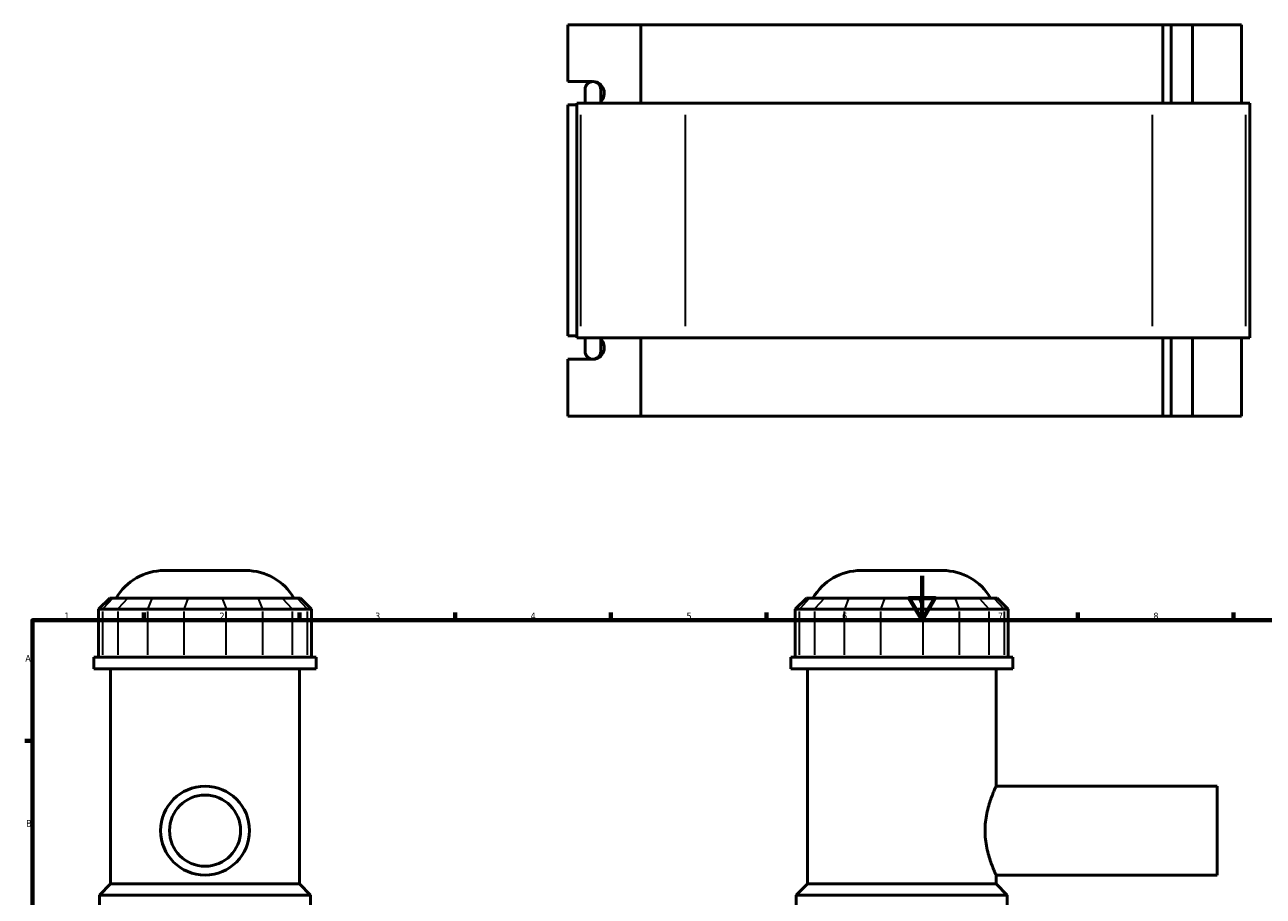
# Model space of a CAD drawing. Header units: millimetres. Extents: x 0 to 919, y -450 to 1036.
# Tile 4 of 5: x 17 to 574, y 450 to 842. Entities that reach past the tile are written whole.
import ezdxf

# ---------------------------------------------------------------- set-up
doc = ezdxf.new("R2010")
doc.units = ezdxf.units.MM
for name, color, linetype, lineweight in [('Border (ANSI)', 7, 'Continuous', 70), ('Visible (ANSI)', 7, 'Continuous', 50), ('Visible Narrow (ANSI)', 7, 'Continuous', 35)]:
    doc.layers.add(name, color=color, linetype=linetype, lineweight=lineweight)
doc.styles.add('Note Text (ANSI)', font='tahoma.ttf')

# ---------------------------------------------------------------- blocks, each defined once
blk = doc.blocks.new('Borders Default Border')
at = {"layer": 'Border (ANSI)'}
for p, q in [((70.08, 574), (70.08, 577.45)), ((140.17, 574), (140.17, 577.45)), ((210.25, 574), (210.25, 577.45)), ((280.33, 574), (280.33, 577.45)), ((350.42, 574), (350.42, 577.45)), ((490.58, 574), (490.58, 577.45)), ((560.67, 574), (560.67, 577.45)), ((20, 519.75), (16.55, 519.75))]:
    blk.add_line(p, q, dxfattribs=at)
at = {"layer": 'Border (ANSI)', "flags": 128}
for points in [[(420.5, 594), (420.5, 574), (414.73, 584), (426.27, 584), (420.5, 574)], [(20, 20), (20, 574), (821, 574), (821, 20), (20, 20)]]:
    blk.add_lwpolyline(points, dxfattribs=at)
at = {"layer": 'Border (ANSI)', "color": 230, "true_color": 0xff0080, "char_height": 3.05, "attachment_point": 7, "style": 'Note Text (ANSI)'}
for s, insert in [('1', (34.35, 574.4)), ('2', (104.2, 574.4)), ('3', (174.26, 574.34)), ('4', (244.23, 574.4)), ('5', (314.48, 574.34)), ('6', (384.49, 574.34)), ('7', (454.6, 574.4)), ('8', (524.63, 574.33)), ('A', (16.78, 555.35)), ('B', (17.15, 481.1))]:
    blk.add_mtext(s, dxfattribs=dict(at, insert=insert))

msp = doc.modelspace()

# ---------------------------------------------------------------- linework, layer by layer
at = {"layer": 'Visible (ANSI)'}
for p, q in [((260.992, 816.336), (260.992, 841.886)), ((260.992, 841.886), (293.882, 841.886)), ((293.882, 841.886), (293.882, 806.686)), ((293.882, 841.886), (528.805, 841.886)), ((528.805, 841.886), (532.6, 841.886)), ((528.805, 806.686), (528.805, 841.886)), ((542.205, 841.886), (532.6, 841.886)), ((532.6, 806.686), (532.6, 841.886)), ((564.32, 841.886), (542.205, 841.886)), ((542.205, 806.686), (542.205, 841.886)), ((564.32, 806.686), (564.32, 841.886)), ((260.992, 816.336), (272.054, 816.336)), ((270.267, 815.681), (270.267, 816.336)), ((268.819, 812.846), (268.819, 806.686)), ((275.819, 806.686), (275.819, 812.846)), ((265.069, 805.836), (260.992, 805.836)), ((260.992, 701.936), (260.992, 805.836)), ((266.836, 806.686), (265.069, 806.686)), ((265.069, 701.086), (265.069, 806.686)), ((266.836, 806.686), (313.969, 806.686)), ((524.166, 806.686), (313.969, 806.686)), ((524.166, 806.686), (566.238, 806.686)), ((568.07, 806.686), (566.238, 806.686)), ((568.07, 701.086), (568.07, 806.686)), ((260.992, 701.936), (265.069, 701.936)), ((265.069, 701.086), (266.836, 701.086)), ((313.969, 701.086), (266.836, 701.086)), ((268.819, 701.086), (268.819, 694.926)), ((275.819, 694.926), (275.819, 701.086)), ((293.882, 701.086), (293.882, 665.886)), ((313.969, 701.086), (524.166, 701.086)), ((566.238, 701.086), (524.166, 701.086)), ((528.805, 665.886), (528.805, 701.086)), ((532.6, 665.886), (532.6, 701.086)), ((542.205, 665.886), (542.205, 701.086)), ((564.32, 665.886), (564.32, 701.086)), ((566.238, 701.086), (568.07, 701.086)), ((272.054, 691.436), (260.992, 691.436)), ((260.992, 665.886), (260.992, 691.436)), ((270.267, 691.436), (270.267, 692.09)), ((293.882, 665.886), (260.992, 665.886)), ((528.805, 665.886), (293.882, 665.886)), ((532.6, 665.886), (528.805, 665.886)), ((532.6, 665.886), (542.205, 665.886)), ((542.205, 665.886), (564.32, 665.886)), ((79.302, 596.382), (116.129, 596.382)), ((392.93, 596.382), (429.756, 596.382)), ((54.775, 583.992), (49.775, 578.992)), ((54.775, 583.992), (56.298, 583.992)), ((63.017, 583.992), (56.298, 583.992)), ((63.017, 583.992), (73.84, 583.992)), ((90.062, 583.992), (73.84, 583.992)), ((90.062, 583.992), (105.369, 583.992)), ((121.59, 583.992), (105.369, 583.992)), ((121.59, 583.992), (132.414, 583.992)), ((139.133, 583.992), (132.414, 583.992)), ((139.133, 583.992), (140.655, 583.992)), ((140.655, 583.992), (145.655, 578.992)), ((368.403, 583.992), (363.403, 578.992)), ((368.403, 583.992), (369.925, 583.992)), ((376.644, 583.992), (369.925, 583.992)), ((376.644, 583.992), (387.468, 583.992)), ((403.69, 583.992), (387.468, 583.992)), ((403.69, 583.992), (418.997, 583.992)), ((435.218, 583.992), (418.997, 583.992)), ((435.218, 583.992), (446.042, 583.992)), ((452.761, 583.992), (446.042, 583.992)), ((452.761, 583.992), (454.283, 583.992)), ((454.283, 583.992), (459.283, 578.992)), ((51.678, 578.992), (49.775, 578.992)), ((49.775, 578.992), (49.775, 557.442)), ((51.678, 578.992), (58.397, 578.992)), ((71.927, 578.992), (58.397, 578.992)), ((71.927, 578.992), (88.148, 578.992)), ((107.282, 578.992), (88.148, 578.992)), ((107.282, 578.992), (123.504, 578.992)), ((137.033, 578.992), (123.504, 578.992)), ((137.033, 578.992), (143.752, 578.992)), ((145.655, 578.992), (143.752, 578.992)), ((145.655, 578.992), (145.655, 557.442)), ((365.306, 578.992), (363.403, 578.992)), ((363.403, 578.992), (363.403, 557.442)), ((365.306, 578.992), (372.025, 578.992)), ((385.555, 578.992), (372.025, 578.992)), ((385.555, 578.992), (401.776, 578.992)), ((420.91, 578.992), (401.776, 578.992)), ((420.91, 578.992), (437.131, 578.992)), ((450.661, 578.992), (437.131, 578.992)), ((450.661, 578.992), (457.38, 578.992)), ((459.283, 578.992), (457.38, 578.992)), ((459.283, 578.992), (459.283, 557.442)), ((147.715, 557.442), (47.715, 557.442)), ((47.715, 552.132), (47.715, 557.442)), ((147.715, 552.132), (47.715, 552.132)), ((55.215, 455.382), (55.215, 552.132)), ((140.215, 455.382), (140.215, 552.132)), ((147.715, 552.132), (147.715, 557.442)), ((461.343, 557.442), (361.343, 557.442)), ((361.343, 552.132), (361.343, 557.442)), ((461.343, 552.132), (361.343, 552.132)), ((368.843, 455.382), (368.843, 552.132)), ((453.843, 499.382), (453.843, 552.132)), ((461.343, 552.132), (461.343, 557.442)), ((453.843, 499.382), (553.343, 499.382)), ((553.343, 459.382), (553.343, 499.382)), ((453.843, 459.382), (553.343, 459.382)), ((453.843, 455.382), (453.843, 459.382)), ((55.215, 455.382), (50.215, 450.382)), ((140.215, 455.382), (55.215, 455.382)), ((140.215, 455.382), (145.215, 450.382)), ((368.843, 455.382), (363.843, 450.382)), ((453.843, 455.382), (368.843, 455.382)), ((453.843, 455.382), (458.843, 450.382)), ((145.215, 450.382), (50.215, 450.382)), ((50.215, 442.582), (50.215, 450.382)), ((145.215, 442.582), (145.215, 450.382)), ((458.843, 450.382), (363.843, 450.382)), ((363.843, 434.764), (363.843, 450.382)), ((458.843, 434.764), (458.843, 450.382))]:
    msp.add_line(p, q, dxfattribs=at)
for radius in [20, 16]:
    msp.add_circle((97.715, 479.382), radius, dxfattribs=at)
for centre, radius, start, end in [((272.319, 812.846), 3.5, 0, 180), ((272.319, 694.926), 3.5, 180, 0), ((79.302, 571.382), 25, 90, 149.70847), ((116.129, 571.382), 25, 30.29153, 90), ((392.93, 571.382), 25, 90, 149.70847), ((429.756, 571.382), 25, 30.29153, 90)]:
    msp.add_arc(centre, radius, start, end, dxfattribs=at)
for centre, major_axis, start_param, end_param in [((272.504, 811.086), (0, 5.25), 3.8784876, 6.2647066), ((272.504, 696.686), (0, -5.25), 0.0184787, 2.4046977)]:
    msp.add_ellipse(centre, major_axis=major_axis, ratio=0.9396926, start_param=start_param, end_param=end_param, dxfattribs=at)
msp.add_open_spline([(453.843, 459.382), (453.843, 459.382), (453.784, 459.507), (453.545, 460.023), (453.365, 460.414), (452.911, 461.441), (452.638, 462.078), (452.047, 463.539), (451.73, 464.364), (451.112, 466.118), (450.787, 467.109), (450.168, 469.273), (449.875, 470.445), (449.38, 472.901), (449.179, 474.187), (448.911, 476.788), (448.843, 478.103), (448.843, 480.662), (448.911, 481.977), (449.179, 484.578), (449.38, 485.864), (449.875, 488.32), (450.168, 489.492), (450.787, 491.655), (451.112, 492.647), (451.73, 494.4), (452.047, 495.226), (452.638, 496.687), (452.911, 497.323), (453.365, 498.35), (453.545, 498.742), (453.784, 499.258), (453.843, 499.382), (453.843, 499.382)], degree=3, knots=[3.0671546, 3.0671546, 3.0671546, 3.0671546, 3.4501514, 3.4501514, 3.8331482, 3.8331482, 4.2161451, 4.2161451, 4.5991419, 4.5991419, 4.9829337, 4.9829337, 5.3667255, 5.3667255, 5.7505173, 5.7505173, 6.1343091, 6.1343091, 6.5181009, 6.5181009, 6.9018927, 6.9018927, 7.2856845, 7.2856845, 7.6694763, 7.6694763, 8.0524732, 8.0524732, 8.43547, 8.43547, 8.8184669, 8.8184669, 9.2014637, 9.2014637, 9.2014637, 9.2014637], dxfattribs=at)
at = {"layer": 'Visible Narrow (ANSI)'}
for p, q in [((266.836, 706.366), (266.836, 801.406)), ((313.969, 706.366), (313.969, 801.406)), ((524.166, 706.366), (524.166, 801.406)), ((566.238, 706.366), (566.238, 801.406)), ((56.067, 583.742), (51.909, 579.242)), ((62.786, 583.742), (58.628, 579.242)), ((73.745, 583.742), (72.023, 579.242)), ((89.966, 583.742), (88.244, 579.242)), ((105.465, 583.742), (107.187, 579.242)), ((121.686, 583.742), (123.408, 579.242)), ((132.645, 583.742), (136.802, 579.242)), ((139.364, 583.742), (143.522, 579.242)), ((369.694, 583.742), (365.537, 579.242)), ((376.413, 583.742), (372.256, 579.242)), ((387.373, 583.742), (385.651, 579.242)), ((403.594, 583.742), (401.872, 579.242)), ((419.093, 583.742), (420.815, 579.242)), ((435.314, 583.742), (437.036, 579.242)), ((446.273, 583.742), (450.43, 579.242)), ((452.992, 583.742), (457.149, 579.242)), ((51.678, 558.52), (51.678, 577.915)), ((58.397, 577.915), (58.397, 558.52)), ((71.927, 558.52), (71.927, 577.915)), ((88.148, 577.915), (88.148, 558.52)), ((107.282, 558.52), (107.282, 577.915)), ((123.504, 577.915), (123.504, 558.52)), ((137.033, 558.52), (137.033, 577.915)), ((143.752, 577.915), (143.752, 558.52)), ((365.306, 558.52), (365.306, 577.915)), ((372.025, 577.915), (372.025, 558.52)), ((385.555, 558.52), (385.555, 577.915)), ((401.776, 577.915), (401.776, 558.52)), ((420.91, 558.52), (420.91, 577.915)), ((437.131, 577.915), (437.131, 558.52)), ((450.661, 558.52), (450.661, 577.915)), ((457.38, 577.915), (457.38, 558.52))]:
    msp.add_line(p, q, dxfattribs=at)

# ---------------------------------------------------------------- block references
msp.add_blockref('Borders Default Border', (0, 0))

doc.saveas('drawing.dxf')
